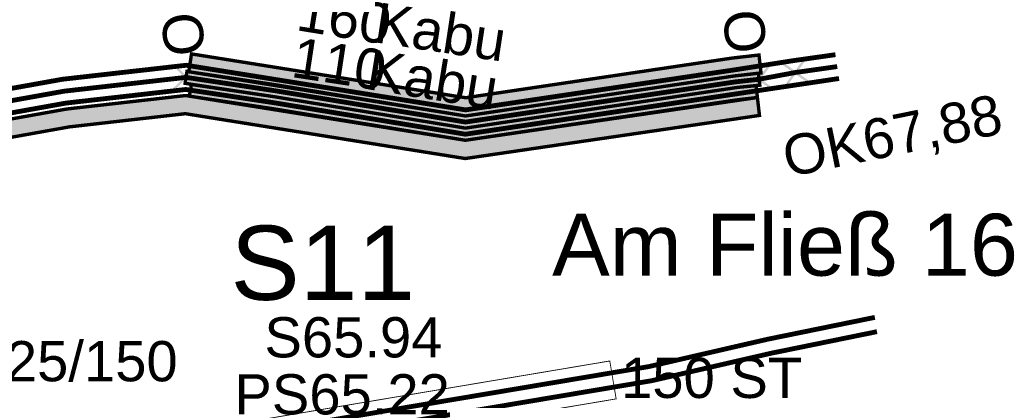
# Model space of a CAD drawing. Extents: x 454558 to 454682, y 5737288 to 5737467.
# Tile 6 of 12: x 454662 to 454682, y 5737301 to 5737309. Entities that reach past the tile are written whole.
import ezdxf

# ---------------------------------------------------------------- set-up
doc = ezdxf.new("R2010")
doc.units = 0
for name, color, linetype in [('Beschriftung_Bauteile_BH_BW_Kanal', 7, 'Continuous'), ('Beschriftung_Station_und_KV', 7, 'Continuous'), ('Beschriftung_Trassenpunkte_Kanal', 7, 'Continuous'), ('Leitungsbeschriftung_VN', 7, 'Continuous'), ('MSP_Leitungen', 7, 'Continuous'), ('NSP_Leitungen', 7, 'Continuous'), ('Schutzrohr', 7, 'Continuous'), ('Schutzrohrbeschriftung', 7, 'Continuous'), ('Str_Höhenpunkte', 7, 'Continuous'), ('Str_Höhentexte', 7, 'Continuous'), ('Wärme_Beschriftung_Bauteile', 7, 'Continuous'), ('Wärme_Höhentexte', 7, 'Continuous')]:
    doc.layers.add(name, color=color, linetype=linetype)
doc.styles.add('TS[Beschriftung_Bauteile_BH_BW_Kanal[Arial_6_5_Regular__CW100_]]', font='ARIAL.TTF', dxfattribs={"height": 0.836965})
doc.styles.add('TS[Beschriftung_Station_und_KV[Arial Narrow_10_Regular__CW100_]]', font='ARIALN.TTF', dxfattribs={"height": 1.287639})
doc.styles.add('TS[Beschriftung_Trassenpunkte_Kanal[Arial_12_Regular__CW100_]]', font='ARIAL.TTF', dxfattribs={"height": 1.545167})
doc.styles.add('TS[Leitungsbeschriftung_VN[Arial_6_5_Regular__CW100_]]', font='ARIAL.TTF', dxfattribs={"height": 0.836965})
doc.styles.add('TS[Schutzrohrbeschriftung[Arial Narrow_6_5_Regular__CW100_]]', font='ARIALN.TTF', dxfattribs={"height": 0.836965})
doc.styles.add('TS[Str_Höhentexte[Arial Narrow_6_5_Regular__CW100_]]', font='ARIALN.TTF', dxfattribs={"height": 0.836965})
doc.styles.add('TS[Wärme_Beschriftung_Bauteile[Arial_6_5_Regular__CW100_]]', font='ARIAL.TTF', dxfattribs={"height": 0.836965})
doc.styles.add('TS[Wärme_Höhentexte[Arial_6_5_Regular__CW100_]]', font='ARIAL.TTF', dxfattribs={"height": 0.836965})

# ---------------------------------------------------------------- blocks, each defined once
blk = doc.blocks.new('50')
at = {"true_color": 0xff0000}
blk.add_hatch(color=1, dxfattribs=at).paths.add_polyline_path([(-1.46, -1.26), (-0.2, 0), (-1.46, 1.26), (-1.26, 1.46), (0, 0.2), (1.26, 1.46), (1.46, 1.26), (0.21, 0), (1.46, -1.25), (1.26, -1.46), (0, -0.2), (-1.26, -1.46)])
blk = doc.blocks.new('49')
at = {"true_color": 0xff0000}
blk.add_hatch(color=1, dxfattribs=at).paths.add_polyline_path([(-1.46, -1.26), (-0.2, 0), (-1.46, 1.26), (-1.26, 1.46), (0, 0.2), (1.26, 1.46), (1.46, 1.26), (0.21, 0), (1.46, -1.25), (1.26, -1.46), (0, -0.2), (-1.26, -1.46)])

msp = doc.modelspace()

# ---------------------------------------------------------------- hatches: boundary and pattern name
at = {"layer": 'Schutzrohr', "lineweight": 158, "true_color": 0x4ce600, "transparency": 33554687}
for points in [[(454665.4238, 5737307.9228), (454671.1294, 5737307.011), (454676.6723, 5737307.8361), (454677.233, 5737307.9), (454677.275, 5737307.527), (454676.725, 5737307.465), (454671.127, 5737306.632), (454665.368, 5737307.552), (454665.4238, 5737307.9228)], [(454667.185, 5737307.279), (454671.127, 5737306.632), (454676.725, 5737307.465), (454677.222, 5737307.521), (454677.25, 5737307.272), (454676.787, 5737307.226), (454671.125, 5737306.379), (454667.146, 5737307.032), (454665.291, 5737307.311), (454665.329, 5737307.558), (454667.185, 5737307.279)]]:
    msp.add_hatch(color=100, dxfattribs=at).paths.add_polyline_path(points)
at = {"layer": 'Schutzrohr', "lineweight": 158, "true_color": 0xf5ca7a, "transparency": 33554687}
for points in [[(454667.146, 5737307.032), (454671.125, 5737306.379), (454676.787, 5737307.226), (454677.172, 5737307.263), (454677.2, 5737307.016), (454676.79, 5737306.969), (454671.123, 5737306.126), (454667.107, 5737306.785), (454665.3789, 5737307.0439), (454665.4225, 5737307.286), (454667.146, 5737307.032)], [(454658.999, 5737306.09), (454662.831, 5737306.777), (454665.302, 5737307.057), (454671.123, 5737306.126), (454677.2, 5737307.016), (454677.243, 5737306.643), (454671.12, 5737305.746), (454665.295, 5737306.679), (454662.885, 5737306.405), (454659.063, 5737305.721), (454653.153, 5737304.735), (454647.212, 5737303.702), (454641.297, 5737302.716), (454629.464, 5737300.65), (454617.567, 5737298.605), (454610.523, 5737297.491), (454608.413, 5737297.611), (454607.504, 5737297.832), (454606.655, 5737298.287), (454605.946, 5737298.939), (454605.42, 5737299.753), (454604.965, 5737301.223), (454604.797, 5737302.214), (454604.691, 5737304.028), (454604.498, 5737305.146), (454604.868, 5737305.21), (454605.064, 5737304.071), (454605.169, 5737302.265), (454605.331, 5737301.31), (454605.763, 5737299.913), (454606.235, 5737299.182), (454606.874, 5737298.595), (454607.639, 5737298.185), (454608.468, 5737297.983), (454610.504, 5737297.868), (454617.507, 5737298.975), (454629.398, 5737301.019), (454641.234, 5737303.086), (454647.149, 5737304.071), (454653.09, 5737305.104), (454658.999, 5737306.09)]]:
    msp.add_hatch(color=101, dxfattribs=at).paths.add_polyline_path(points)

# ---------------------------------------------------------------- linework, layer by layer
at = {"layer": 'MSP_Leitungen', "color": 1, "linetype": 'Continuous', "true_color": 0xff0000, "transparency": 33554687}
for points in [[(454617.407, 5737299.593, 0.1005, 0.1005, 0), (454623.328, 5737300.585, 0.1005, 0.1005, 0), (454629.288, 5737301.634, 0.1005, 0.1005, 0), (454635.164, 5737302.678, 0.1005, 0.1005, 0), (454641.129, 5737303.704, 0.1005, 0.1005, 0), (454647.044, 5737304.686, 0.1005, 0.1005, 0), (454652.985, 5737305.719, 0.1005, 0.1005, 0), (454658.891, 5737306.705, 0.1005, 0.1005, 0), (454662.741, 5737307.396, 0.1005, 0.1005, 0), (454665.315, 5737307.687, 0.1005, 0.1005, 0), (454671.128, 5737306.758, 0.1005, 0.1005, 0), (454676.71, 5737307.589, 0.1005, 0.1005, 0), (454677.949, 5737307.783, 0.1005, 0.1005, 0), (454678.8245, 5737307.907, 0.1005, 0.1005, 0)], [(454617.447, 5737299.346, 0.1005, 0.1005, 0), (454623.37, 5737300.339, 0.1005, 0.1005, 0), (454629.332, 5737301.388, 0.1005, 0.1005, 0), (454635.207, 5737302.432, 0.1005, 0.1005, 0), (454641.171, 5737303.457, 0.1005, 0.1005, 0), (454647.086, 5737304.44, 0.1005, 0.1005, 0), (454653.027, 5737305.473, 0.1005, 0.1005, 0), (454658.934, 5737306.459, 0.1005, 0.1005, 0), (454662.777, 5737307.148, 0.1005, 0.1005, 0), (454665.31, 5737307.435, 0.1005, 0.1005, 0), (454667.166, 5737307.156, 0.1005, 0.1005, 0), (454671.126, 5737306.505, 0.1005, 0.1005, 0), (454676.742, 5737307.341, 0.1005, 0.1005, 0), (454677.236, 5737307.396, 0.1005, 0.1005, 0), (454677.989, 5737307.536, 0.1005, 0.1005, 0), (454678.8616, 5737307.6595, 0.1005, 0.1005, 0)]]:
    msp.add_lwpolyline(points, format="xyseb", dxfattribs=at)
at = {"layer": 'MSP_Leitungen', "color": 65, "linetype": 'Continuous', "true_color": 0x897044, "transparency": 33554687}
for points in [[(454679.6439, 5737302.4408, 0.1005, 0.1005, 0), (454679.1666, 5737302.3435, 0.1005, 0.1005, 0), (454677.4108, 5737301.9854, 0.1005, 0.1005, 0), (454674.941, 5737301.417, 0.1005, 0.1005, 0), (454670.3041, 5737300.6362, 0.1005, 0.1005, 0), (454666.0733, 5737299.9239, 0.1005, 0.1005, 0), (454663.8604, 5737299.547, 0.1005, 0.1005, 0), (454661.1568, 5737299.0866, 0.1005, 0.1005, 0), (454646.6065, 5737296.5359, 0.1005, 0.1005, 0), (454614.6856, 5737290.9402, 0.1005, 0.1005, 0)], [(454679.6885, 5737302.1437, 0.1005, 0.1005, 0), (454679.2278, 5737302.0498, 0.1005, 0.1005, 0), (454677.4744, 5737301.6922, 0.1005, 0.1005, 0), (454674.9996, 5737301.1226, 0.1005, 0.1005, 0), (454670.3375, 5737300.3376, 0.1005, 0.1005, 0), (454666.1234, 5737299.6281, 0.1005, 0.1005, 0), (454663.9136, 5737299.2518, 0.1005, 0.1005, 0), (454661.206, 5737298.7907, 0.1005, 0.1005, 0), (454646.6632, 5737296.2592, 0.1005, 0.1005, 0), (454614.8179, 5737290.7063, 0.1005, 0.1005, 0)]]:
    msp.add_lwpolyline(points, format="xyseb", dxfattribs=at)
at = {"layer": 'NSP_Leitungen', "color": 195, "linetype": 'Continuous', "true_color": 0x005ce6, "transparency": 33554687}
msp.add_lwpolyline([(454678.8988, 5737307.4111, 0.1005, 0.1005, 0), (454676.823, 5737307.101, 0.1005, 0.1005, 0), (454671.124, 5737306.252, 0.1005, 0.1005, 0), (454667.127, 5737306.909, 0.1005, 0.1005, 0), (454665.305, 5737307.183, 0.1005, 0.1005, 0), (454662.813, 5737306.9, 0.1005, 0.1005, 0), (454658.977, 5737306.213, 0.1005, 0.1005, 0), (454653.069, 5737305.227, 0.1005, 0.1005, 0), (454647.128, 5737304.194, 0.1005, 0.1005, 0), (454641.213, 5737303.21, 0.1005, 0.1005, 0), (454635.25, 5737302.186, 0.1005, 0.1005, 0), (454629.376, 5737301.142, 0.1005, 0.1005, 0), (454623.412, 5737300.093, 0.1005, 0.1005, 0), (454617.487, 5737299.099, 0.1005, 0.1005, 0), (454610.497, 5737297.993, 0.1005, 0.1005, 0), (454608.487, 5737298.107, 0.1005, 0.1005, 0), (454607.684, 5737298.302, 0.1005, 0.1005, 0), (454606.947, 5737298.697, 0.1005, 0.1005, 0), (454606.332, 5737299.263, 0.1005, 0.1005, 0), (454605.878, 5737299.967, 0.1005, 0.1005, 0), (454605.453, 5737301.339, 0.1005, 0.1005, 0), (454605.295, 5737302.272, 0.1005, 0.1005, 0), (454605.319, 5737303.288, 0.1005, 0.1005, 0), (454605.188, 5737304.089, 0.1005, 0.1005, 0)], format="xyseb", dxfattribs=at)
at = {"layer": 'Schutzrohr', "color": 203, "linetype": 'Continuous', "true_color": 0x6e6e6e, "transparency": 33554687}
for points in [[(454665.4238, 5737307.9228, 0.0706, 0.0706, 0), (454671.1294, 5737307.011, 0.0706, 0.0706, 0), (454676.6723, 5737307.8361, 0.0706, 0.0706, 0), (454677.233, 5737307.9, 0.0706, 0.0706, 0), (454677.275, 5737307.527, 0.0706, 0.0706, 0), (454676.725, 5737307.465, 0.0706, 0.0706, 0), (454671.127, 5737306.632, 0.0706, 0.0706, 0), (454665.368, 5737307.552, 0.0706, 0.0706, 0), (454665.4238, 5737307.9228, 0.0706, 0.0706, 0)], [(454667.185, 5737307.279, 0.0706, 0.0706, 0), (454671.127, 5737306.632, 0.0706, 0.0706, 0), (454676.725, 5737307.465, 0.0706, 0.0706, 0), (454677.222, 5737307.521, 0.0706, 0.0706, 0), (454677.25, 5737307.272, 0.0706, 0.0706, 0), (454676.787, 5737307.226, 0.0706, 0.0706, 0), (454671.125, 5737306.379, 0.0706, 0.0706, 0), (454667.146, 5737307.032, 0.0706, 0.0706, 0), (454665.291, 5737307.311, 0.0706, 0.0706, 0), (454665.329, 5737307.558, 0.0706, 0.0706, 0), (454667.185, 5737307.279, 0.0706, 0.0706, 0)], [(454667.146, 5737307.032, 0.0706, 0.0706, 0), (454671.125, 5737306.379, 0.0706, 0.0706, 0), (454676.787, 5737307.226, 0.0706, 0.0706, 0), (454677.172, 5737307.263, 0.0706, 0.0706, 0), (454677.2, 5737307.016, 0.0706, 0.0706, 0), (454676.79, 5737306.969, 0.0706, 0.0706, 0), (454671.123, 5737306.126, 0.0706, 0.0706, 0), (454667.107, 5737306.785, 0.0706, 0.0706, 0), (454665.3789, 5737307.0439, 0.0706, 0.0706, 0), (454665.4225, 5737307.286, 0.0706, 0.0706, 0), (454667.146, 5737307.032, 0.0706, 0.0706, 0)]]:
    msp.add_lwpolyline(points, format="xyseb", close=True, dxfattribs=at)
msp.add_lwpolyline([(454617.507, 5737298.975, 0.0706, 0.0706, 0), (454629.398, 5737301.019, 0.0706, 0.0706, 0), (454641.234, 5737303.086, 0.0706, 0.0706, 0), (454647.149, 5737304.071, 0.0706, 0.0706, 0), (454653.09, 5737305.104, 0.0706, 0.0706, 0), (454658.999, 5737306.09, 0.0706, 0.0706, 0), (454658.999, 5737306.09, 0.0706, 0.0706, 0), (454662.831, 5737306.777, 0.0706, 0.0706, 0), (454665.302, 5737307.057, 0.0706, 0.0706, 0), (454671.123, 5737306.126, 0.0706, 0.0706, 0), (454677.2, 5737307.016, 0.0706, 0.0706, 0), (454677.243, 5737306.643, 0.0706, 0.0706, 0), (454671.12, 5737305.746, 0.0706, 0.0706, 0), (454665.295, 5737306.679, 0.0706, 0.0706, 0), (454662.885, 5737306.405, 0.0706, 0.0706, 0), (454659.063, 5737305.721, 0.0706, 0.0706, 0), (454653.153, 5737304.735, 0.0706, 0.0706, 0), (454647.212, 5737303.702, 0.0706, 0.0706, 0), (454641.297, 5737302.716, 0.0706, 0.0706, 0), (454629.464, 5737300.65, 0.0706, 0.0706, 0), (454617.567, 5737298.605, 0.0706, 0.0706, 0)], format="xyseb", dxfattribs=at)
at = {"layer": 'Schutzrohr', "color": 65, "linetype": 'Continuous', "true_color": 0x897044, "transparency": 33554687}
msp.add_lwpolyline([(454666.5136, 5737299.4403, 0.0176, 0.0176, 0), (454666.3807, 5737300.2292, 0.0176, 0.0176, 0), (454674.128, 5737301.5336, 0.0176, 0.0176, 0), (454674.2609, 5737300.7447, 0.0176, 0.0176, 0), (454666.5136, 5737299.4403, 0.0176, 0.0176, 0)], format="xyseb", close=True, dxfattribs=at)

# ---------------------------------------------------------------- block references
at = {"layer": 'Str_Höhenpunkte', "color": 0, "transparency": 33554687, "xscale": 0.17638888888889, "yscale": 0.17638888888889, "zscale": 0.17638888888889}
for name, p, rotation in [('50', (454665.31, 5737307.435), 358.95770741), ('50', (454677.236, 5737307.396), 188.44263178), ('49', (454677.989, 5737307.536), 189.29547702)]:
    msp.add_blockref(name, p, dxfattribs=dict(at, rotation=rotation))

# ---------------------------------------------------------------- texts
at = {"layer": 'Beschriftung_Bauteile_BH_BW_Kanal', "color": 250, "true_color": 0x000000, "transparency": 33554687, "char_height": 0.836965, "attachment_point": 7, "style": 'TS[Beschriftung_Bauteile_BH_BW_Kanal[Arial_6_5_Regular__CW100_]]'}
for s, insert in [('{\\fArial|b0|i0;S65.94}', (454666.9411, 5737301.596)), ('{\\fArial|b0|i0;PS65.22}', (454666.3156, 5737300.4093))]:
    msp.add_mtext(s, dxfattribs=dict(at, insert=insert))
at = {"layer": 'Beschriftung_Station_und_KV', "color": 195, "true_color": 0x005ce6, "transparency": 33554687, "insert": (454672.9276, 5737303.2905), "char_height": 1.287639, "attachment_point": 7, "style": 'TS[Beschriftung_Station_und_KV[Arial Narrow_10_Regular__CW100_]]'}
msp.add_mtext('{\\fArial|b0|i0;Am Fließ 16}', dxfattribs=at)
at = {"layer": 'Beschriftung_Trassenpunkte_Kanal', "color": 250, "true_color": 0x000000, "transparency": 33554687, "insert": (454666.2355, 5737302.7829), "char_height": 1.545167, "attachment_point": 7, "style": 'TS[Beschriftung_Trassenpunkte_Kanal[Arial_12_Regular__CW100_]]'}
msp.add_mtext('{\\fArial|b0|i0;S11}', dxfattribs=at)
at = {"layer": 'Leitungsbeschriftung_VN', "color": 1, "true_color": 0xff0000, "transparency": 33554687, "insert": (454674.3629, 5737300.7519), "char_height": 0.836965, "attachment_point": 7, "style": 'TS[Leitungsbeschriftung_VN[Arial_6_5_Regular__CW100_]]'}
msp.add_mtext('{\\fArial|b0|i0;150 ST}', dxfattribs=at)
at = {"layer": 'Schutzrohrbeschriftung', "color": 195, "true_color": 0x005ce6, "transparency": 33554687, "char_height": 0.836965, "attachment_point": 7, "style": 'TS[Schutzrohrbeschriftung[Arial Narrow_6_5_Regular__CW100_]]'}
for s, insert, rotation in [('{\\fArial|b0|i0;160}', (454667.5732, 5737308.4093), 350.81946), ('{\\fArial|b0|i0;Kabu}', (454669.1918, 5737308.159), 351.38436), ('{\\fArial|b0|i0;110}', (454667.4708, 5737307.4344), 351.38436), ('{\\fArial|b0|i0;Kabu}', (454669.0265, 5737307.1857), 350.81946)]:
    msp.add_mtext(s, dxfattribs=dict(at, insert=insert, rotation=rotation))
at = {"layer": 'Str_Höhentexte', "color": 1, "true_color": 0xff0000, "transparency": 33554687, "char_height": 0.836965, "attachment_point": 7, "style": 'TS[Str_Höhentexte[Arial Narrow_6_5_Regular__CW100_]]'}
for s, insert, rotation in [('{\\fArial|b0|i0;OK68,03}', (454665.8745, 5737307.949), 96.84277), ('{\\fArial|b0|i0;OK68,01}', (454677.5663, 5737308.0148), 97.48088)]:
    msp.add_mtext(s, dxfattribs=dict(at, insert=insert, rotation=rotation))
at = {"layer": 'Str_Höhentexte', "color": 195, "true_color": 0x005ce6, "transparency": 33554687, "insert": (454677.8596, 5737305.2018), "char_height": 0.836965, "attachment_point": 7, "rotation": 11.53462, "style": 'TS[Str_Höhentexte[Arial Narrow_6_5_Regular__CW100_]]'}
msp.add_mtext('{\\fArial|b0|i0;OK67,88}', dxfattribs=at)
at = {"layer": 'Wärme_Beschriftung_Bauteile', "color": 1, "true_color": 0xff0000, "transparency": 33554687, "insert": (454660.9103, 5737301.099), "char_height": 0.836965, "attachment_point": 7, "style": 'TS[Wärme_Beschriftung_Bauteile[Arial_6_5_Regular__CW100_]]'}
msp.add_mtext('{\\fArial|b0|i0;125/150}', dxfattribs=at)
at = {"layer": 'Wärme_Höhentexte', "color": 1, "true_color": 0xff0000, "transparency": 33554687, "insert": (454660.9103, 5737301.099), "char_height": 0.836965, "attachment_point": 7, "style": 'TS[Wärme_Höhentexte[Arial_6_5_Regular__CW100_]]'}
msp.add_mtext('{\\fArial|b0|i0;125/150}', dxfattribs=at)

doc.saveas('drawing.dxf')
